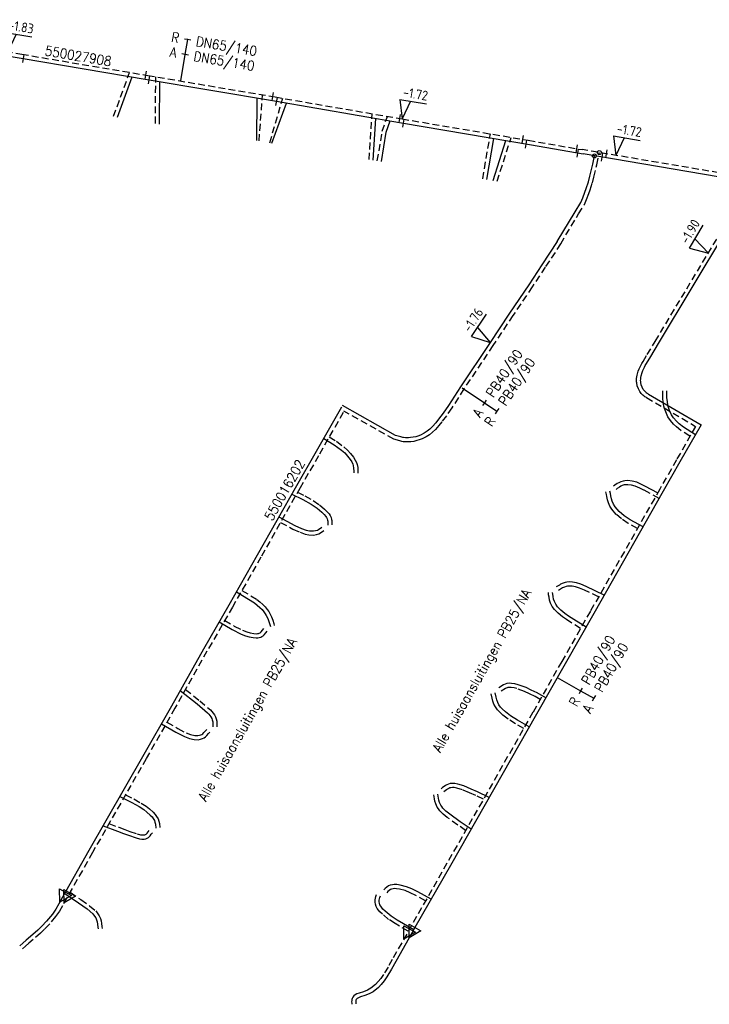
# Model space of a CAD drawing. Header units: millimetres. Extents: x 0 to 118212815, y 0 to 488348790.
# Tile 33 of 143: x 114874195 to 114938402, y 487583744 to 487675337. Entities that reach past the tile are written whole.
import ezdxf
from ezdxf.enums import TextEntityAlignment as Align

# ---------------------------------------------------------------- set-up
doc = ezdxf.new("R2010")
doc.units = ezdxf.units.MM
doc.header["$LTSCALE"] = 200
doc.linetypes.add('HIDDEN2', pattern=[4.7625, 3.175, -1.5875])
for name, color, linetype in [('WW-C-mof', 7, 'Continuous'), ('WW-C-tstuk', 7, 'Continuous'), ('WW-C-VERLOOP', 7, 'Continuous'), ('WW-I-diam', 7, 'Continuous'), ('WW-I-info', 7, 'Continuous'), ('WW-I-NAP', 7, 'Continuous'), ('WW-L-aanvoer', 3, 'Continuous'), ('WW-L-retour', 3, 'HIDDEN2')]:
    doc.layers.add(name, color=color, linetype=linetype)
doc.styles.add('DIN17', font='ROMANS.SHX', dxfattribs={"width": 0.9})
doc.styles.add('ISOCP', font='ISOCP.SHX')

# ---------------------------------------------------------------- blocks, each defined once
blk = doc.blocks.new('LR-mof')
at = {"color": 0, "linetype": 'ByBlock', "lineweight": -2}
blk.add_line((0, -0.75), (0, 0.75), dxfattribs=at)
blk = doc.blocks.new('LR-tsb')
blk.add_circle((0, 0), 0.375)
blk = doc.blocks.new('LR-VERL')
at = {"color": 0, "linetype": 'ByBlock', "lineweight": -2}
blk.add_lwpolyline([(1.08, 0), (-1.08, -1.25), (-1.08, 1.25)], close=True, dxfattribs=at)
blk = doc.blocks.new('LR-DIAO2')
at = {"color": 0, "lineweight": -3}
blk.add_line((0, 0), (0, -5), dxfattribs=at)
at = {"color": 0, "linetype": 'Continuous', "lineweight": -3}
blk.add_line((0, -5), (0, -7.8), dxfattribs=at)
at = {"color": 0, "lineweight": -3}
for points in [[(0.61, -5), (0, -5), (-0.61, -5)], [(0.61, -7.8), (0, -7.8), (-0.61, -7.8)]]:
    blk.add_lwpolyline(points, dxfattribs=at)
at = {"color": 1, "lineweight": -3, "style": 'DIN17', "width": 0.9}
for tag, p in [('*1', (-1.61, -5)), ('*2', (-1.61, -7.78))]:
    blk.add_attdef(tag, text='', height=1.8, dxfattribs=at).set_placement(p, align=Align.MIDDLE_RIGHT)
for tag, p in [('*11', (1.61, -5)), ('*12', (1.61, -7.8))]:
    blk.add_attdef(tag, text='', height=1.8, dxfattribs=at).set_placement(p, align=Align.MIDDLE_LEFT)
blk = doc.blocks.new('nap1')
at = {"color": 0, "linetype": 'Continuous', "lineweight": -3}
for p, q in [((-1, 3.5), (0, 0)), ((-1, 3.5), (4, 3.5)), ((1, 3.5), (0, 0))]:
    blk.add_line(p, q, dxfattribs=at)
at = {"color": 0, "linetype": 'Continuous', "lineweight": -3, "style": 'ISOCP'}
for tag, p in [('*1', (1.7, 5)), ('*2', (4, 1.5))]:
    blk.add_attdef(tag, text='', height=1.8, dxfattribs=at).set_placement(p, align=Align.MIDDLE)
blk = doc.blocks.new('LR-hyp')
at = {"color": 7, "linetype": 'ByBlock', "lineweight": -3, "style": 'DIN17', "width": 0.9}
blk.add_attdef('*1', text='', height=1.8, dxfattribs=at).set_placement((0, 0), align=Align.MIDDLE)
at = {"color": 7, "linetype": 'ByBlock', "lineweight": -2, "style": 'DIN17', "width": 0.9, "flags": 1}
blk.add_attdef('*2', text='', height=1.8, dxfattribs=at).set_placement((0, -5), align=Align.MIDDLE)
blk = doc.blocks.new('LR-DIAB2')
at = {"color": 0, "linetype": 'Continuous', "lineweight": -3}
blk.add_line((0, 5), (0, 7.8), dxfattribs=at)
at = {"color": 0, "lineweight": -3}
blk.add_line((0, 0), (0, 5), dxfattribs=at)
for points in [[(0.61, 7.8), (0, 7.8), (-0.61, 7.8)], [(0.61, 5), (0, 5), (-0.61, 5)]]:
    blk.add_lwpolyline(points, dxfattribs=at)
at = {"color": 1, "lineweight": -3, "style": 'DIN17', "width": 0.9}
for tag, p in [('*1', (-1.61, 7.8)), ('*2', (-1.61, 5.02))]:
    blk.add_attdef(tag, text='', height=1.8, dxfattribs=at).set_placement(p, align=Align.MIDDLE_RIGHT)
for tag, p in [('*11', (1.61, 7.8)), ('*12', (1.61, 5))]:
    blk.add_attdef(tag, text='', height=1.8, dxfattribs=at).set_placement(p, align=Align.MIDDLE_LEFT)

msp = doc.modelspace()

# ---------------------------------------------------------------- linework, layer by layer
at = {"layer": 'WW-L-aanvoer'}
for p, q in [((114873225, 487671940), (114874323, 487671752)), ((114874323, 487671752), (114886058, 487669778)), ((114883310, 487666283), (114884675, 487670011)), ((114886058, 487669778), (114897918, 487667774)), ((114887208, 487665624), (114887239, 487669578)), ((114896282, 487664091), (114896313, 487668045)), ((114897667, 487663857), (114899051, 487667578)), ((114897918, 487667774), (114909741, 487665734)), ((114907101, 487662263), (114907352, 487666146)), ((114908328, 487664863), (114908685, 487665916)), ((114909741, 487665734), (114921847, 487663684)), ((114907867, 487662133), (114908328, 487664863)), ((114917675, 487660476), (114918326, 487664280)), ((114918268, 487660375), (114919463, 487664088)), ((114921847, 487663684), (114926661, 487662844)), ((114939228, 487660722), (114926661, 487662844)), ((114927266, 487660782), (114927565, 487661904)), ((114927565, 487661904), (114927708, 487662667)), ((114926947, 487659640), (114927149, 487660269)), ((114927149, 487660269), (114927266, 487660782)), ((114926622, 487658768), (114926825, 487659292)), ((114926825, 487659292), (114926947, 487659640)), ((114925905, 487657468), (114926428, 487658333)), ((114926428, 487658333), (114926622, 487658768)), ((114924238, 487654689), (114925905, 487657468)), ((114933685, 487645214), (114939949, 487655621)), ((114924242, 487654696), (114922811, 487652527)), ((114922811, 487652527), (114921594, 487650683)), ((114921594, 487650683), (114919808, 487648033)), ((114919808, 487648033), (114917940, 487645225)), ((114917940, 487645225), (114915234, 487641195)), ((114932945, 487643990), (114933685, 487645214)), ((114932564, 487643358), (114932945, 487643990)), ((114932143, 487642516), (114932214, 487642711)), ((114932214, 487642711), (114932353, 487643004)), ((114932353, 487643004), (114932443, 487643157)), ((114932443, 487643157), (114932564, 487643358)), ((114932008, 487641748), (114932014, 487641913)), ((114932011, 487641679), (114932008, 487641748)), ((114932014, 487641913), (114932032, 487642043)), ((114932032, 487642043), (114932060, 487642201)), ((114932060, 487642201), (114932143, 487642516)), ((114915234, 487641195), (114914119, 487639446)), ((114932019, 487641599), (114932011, 487641679)), ((114932062, 487641379), (114932019, 487641599)), ((114932149, 487641144), (114932062, 487641379)), ((114932257, 487640950), (114932149, 487641144)), ((114932353, 487640820), (114932257, 487640950)), ((114932487, 487640678), (114932353, 487640820)), ((114934446, 487640599), (114934449, 487640800)), ((114932536, 487640634), (114932487, 487640678)), ((114932610, 487640576), (114932536, 487640634)), ((114932662, 487640548), (114932610, 487640576)), ((114932731, 487640514), (114932662, 487640548)), ((114932731, 487640514), (114937637, 487637647)), ((114934461, 487640156), (114934446, 487640599)), ((114934493, 487639815), (114934461, 487640156)), ((114904166, 487639303), (114901682, 487634950)), ((114909176, 487636668), (114904246, 487639441)), ((114914119, 487639446), (114913617, 487638724)), ((114934548, 487639479), (114934493, 487639815)), ((114934607, 487639272), (114934548, 487639479)), ((114934705, 487638987), (114934607, 487639272)), ((114934880, 487638573), (114934705, 487638987)), ((114913199, 487638173), (114912933, 487637842)), ((114913617, 487638724), (114913199, 487638173)), ((114935080, 487638302), (114934880, 487638573)), ((114935349, 487637988), (114935080, 487638302)), ((114912391, 487637243), (114912136, 487637045)), ((114912628, 487637480), (114912391, 487637243)), ((114912933, 487637842), (114912628, 487637480)), ((114935596, 487637755), (114935349, 487637988)), ((114935984, 487637437), (114935596, 487637755)), ((114937637, 487637647), (114935670, 487634200)), ((114937103, 487636711), (114935984, 487637437)), ((114902502, 487636385), (114903472, 487635798)), ((114909686, 487636528), (114909176, 487636668)), ((114909865, 487636466), (114909686, 487636528)), ((114909933, 487636460), (114909865, 487636466)), ((114910131, 487636444), (114909933, 487636460)), ((114910383, 487636442), (114910131, 487636444)), ((114910583, 487636458), (114910383, 487636442)), ((114910824, 487636488), (114910583, 487636458)), ((114911084, 487636545), (114910824, 487636488)), ((114911263, 487636600), (114911084, 487636545)), ((114911511, 487636696), (114911263, 487636600)), ((114911859, 487636866), (114911511, 487636696)), ((114912136, 487637045), (114911859, 487636866)), ((114903472, 487635798), (114904144, 487635305)), ((114904144, 487635305), (114904453, 487635029)), ((114901682, 487634950), (114899967, 487631967)), ((114904453, 487635029), (114904722, 487634745)), ((114904722, 487634745), (114904974, 487634422)), ((114904974, 487634422), (114905105, 487634200)), ((114905105, 487634200), (114905197, 487634002)), ((114905197, 487634002), (114905243, 487633863)), ((114905243, 487633863), (114905289, 487633624)), ((114905289, 487633624), (114905304, 487633349)), ((114935670, 487634200), (114934116, 487631469)), ((114905304, 487633349), (114905293, 487633190)), ((114899967, 487631967), (114896319, 487625530)), ((114929614, 487632043), (114929487, 487631949)), ((114929831, 487632180), (114929614, 487632043)), ((114929982, 487632267), (114929831, 487632180)), ((114930151, 487632346), (114929982, 487632267)), ((114930366, 487632422), (114930151, 487632346)), ((114930547, 487632453), (114930366, 487632422)), ((114930829, 487632460), (114930547, 487632453)), ((114931215, 487632421), (114930829, 487632460)), ((114931642, 487632300), (114931215, 487632421)), ((114932088, 487632095), (114931642, 487632300)), ((114932472, 487631916), (114932088, 487632095)), ((114933591, 487631315), (114932472, 487631916)), ((114899531, 487631210), (114900561, 487630703)), ((114900561, 487630703), (114901328, 487630278)), ((114934116, 487631469), (114927658, 487620113)), ((114929189, 487631249), (114929150, 487631470)), ((114929227, 487631048), (114929189, 487631249)), ((114929286, 487630776), (114929227, 487631048)), ((114929362, 487630533), (114929286, 487630776)), ((114901328, 487630278), (114901885, 487629903)), ((114901885, 487629903), (114902316, 487629540)), ((114929484, 487630267), (114929362, 487630533)), ((114929636, 487630020), (114929484, 487630267)), ((114930003, 487629583), (114929636, 487630020)), ((114898337, 487629092), (114899801, 487628286)), ((114902316, 487629540), (114902549, 487629300)), ((114902549, 487629300), (114902692, 487629132)), ((114902692, 487629132), (114902768, 487629015)), ((114902768, 487629015), (114902827, 487628904)), ((114902827, 487628904), (114902861, 487628774)), ((114930470, 487629192), (114930003, 487629583)), ((114931035, 487628802), (114930470, 487629192)), ((114899801, 487628286), (114900439, 487628005)), ((114900439, 487628005), (114900863, 487627859)), ((114902009, 487627914), (114902314, 487628120)), ((114902861, 487628774), (114902874, 487628703)), ((114902874, 487628703), (114902880, 487628540)), ((114902880, 487628540), (114902892, 487628315)), ((114932229, 487628152), (114931035, 487628802)), ((114900863, 487627859), (114901166, 487627798)), ((114901166, 487627798), (114901536, 487627773)), ((114901536, 487627773), (114901730, 487627805)), ((114901730, 487627805), (114901909, 487627859)), ((114901909, 487627859), (114902009, 487627914)), ((114896319, 487625530), (114893675, 487620888)), ((114924444, 487622749), (114924157, 487622567)), ((114924560, 487622816), (114924444, 487622749)), ((114924782, 487622916), (114924560, 487622816)), ((114924982, 487622986), (114924782, 487622916)), ((114925139, 487623019), (114924982, 487622986)), ((114925387, 487623037), (114925139, 487623019)), ((114925676, 487623020), (114925387, 487623037)), ((114926030, 487622959), (114925676, 487623020)), ((114926450, 487622827), (114926030, 487622959)), ((114926939, 487622619), (114926450, 487622827)), ((114928623, 487621807), (114926939, 487622619)), ((114894376, 487622118), (114896068, 487621089)), ((114923818, 487621884), (114923810, 487622059)), ((114923853, 487621669), (114923818, 487621884)), ((114923899, 487621426), (114923853, 487621669)), ((114893675, 487620888), (114891305, 487616767)), ((114896068, 487621089), (114896314, 487620884)), ((114896314, 487620884), (114896563, 487620658)), ((114896563, 487620658), (114896761, 487620468)), ((114923975, 487621202), (114923899, 487621426)), ((114924107, 487620955), (114923975, 487621202)), ((114924278, 487620728), (114924107, 487620955)), ((114924574, 487620422), (114924278, 487620728)), ((114896761, 487620468), (114896940, 487620249)), ((114896940, 487620249), (114897058, 487620073)), ((114897058, 487620073), (114897159, 487619911)), ((114897159, 487619911), (114897300, 487619626)), ((114924957, 487620099), (114924574, 487620422)), ((114925306, 487619851), (114924957, 487620099)), ((114927658, 487620113), (114924987, 487615430)), ((114926927, 487618832), (114925306, 487619851)), ((114892771, 487619316), (114893989, 487618597)), ((114897300, 487619626), (114897406, 487619347)), ((114897406, 487619347), (114897487, 487619069)), ((114897487, 487619069), (114897533, 487618894)), ((114893989, 487618597), (114894802, 487618188)), ((114894802, 487618188), (114895215, 487618031)), ((114895215, 487618031), (114895557, 487617936)), ((114895557, 487617936), (114895937, 487617868)), ((114896497, 487617860), (114896634, 487617903)), ((114896634, 487617903), (114896755, 487617958)), ((114896755, 487617958), (114896854, 487618021)), ((114896854, 487618021), (114896968, 487618125)), ((114896968, 487618125), (114897106, 487618295)), ((114897106, 487618295), (114897234, 487618453)), ((114895937, 487617868), (114896205, 487617838)), ((114896205, 487617838), (114896368, 487617844)), ((114896368, 487617844), (114896497, 487617860)), ((114891305, 487616767), (114888317, 487611474)), ((114924987, 487615430), (114922312, 487610732)), ((114919238, 487613475), (114918815, 487613187)), ((114919556, 487613591), (114919238, 487613475)), ((114919753, 487613607), (114919556, 487613591)), ((114919991, 487613600), (114919753, 487613607)), ((114920300, 487613548), (114919991, 487613600)), ((114920603, 487613472), (114920300, 487613548)), ((114921336, 487613201), (114920603, 487613472)), ((114889149, 487612949), (114890723, 487611683)), ((114918548, 487612302), (114918463, 487612705)), ((114921829, 487612979), (114921336, 487613201)), ((114922359, 487612707), (114921829, 487612979)), ((114923169, 487612238), (114922359, 487612707)), ((114888317, 487611474), (114885640, 487606775)), ((114890723, 487611683), (114891685, 487610863)), ((114918613, 487612054), (114918548, 487612302)), ((114918702, 487611810), (114918613, 487612054)), ((114918805, 487611606), (114918702, 487611810)), ((114918974, 487611377), (114918805, 487611606)), ((114891685, 487610863), (114891806, 487610733)), ((114891806, 487610733), (114891909, 487610609)), ((114891909, 487610609), (114892001, 487610478)), ((114922312, 487610732), (114914307, 487596671)), ((114919124, 487611222), (114918974, 487611377)), ((114919421, 487610944), (114919124, 487611222)), ((114919902, 487610589), (114919421, 487610944)), ((114920542, 487610161), (114919902, 487610589)), ((114887385, 487609839), (114888745, 487609065)), ((114892001, 487610478), (114892080, 487610330)), ((114892080, 487610330), (114892128, 487610198)), ((114892128, 487610198), (114892164, 487610021)), ((114892164, 487610021), (114892176, 487609901)), ((114892176, 487609901), (114892183, 487609696)), ((114892183, 487609696), (114892182, 487609550)), ((114921644, 487609558), (114920542, 487610161)), ((114888745, 487609065), (114889525, 487608647)), ((114891484, 487608624), (114891615, 487608754)), ((114891615, 487608754), (114891770, 487608934)), ((114891770, 487608934), (114891889, 487609068)), ((114889525, 487608647), (114890002, 487608467)), ((114890002, 487608467), (114890450, 487608384)), ((114890450, 487608384), (114890816, 487608356)), ((114890816, 487608356), (114891043, 487608401)), ((114891043, 487608401), (114891227, 487608457)), ((114891227, 487608457), (114891360, 487608535)), ((114891360, 487608535), (114891484, 487608624)), ((114885640, 487606775), (114880633, 487598039)), ((114913970, 487604168), (114913836, 487604095)), ((114914109, 487604231), (114913970, 487604168)), ((114914286, 487604272), (114914109, 487604231)), ((114914482, 487604291), (114914286, 487604272)), ((114914694, 487604276), (114914482, 487604291)), ((114914994, 487604223), (114914694, 487604276)), ((114915558, 487604052), (114914994, 487604223)), ((114913146, 487603120), (114913115, 487603301)), ((114913566, 487603902), (114913443, 487603796)), ((114913710, 487604012), (114913566, 487603902)), ((114913836, 487604095), (114913710, 487604012)), ((114916233, 487603767), (114915558, 487604052)), ((114916814, 487603504), (114916233, 487603767)), ((114917901, 487602983), (114916814, 487603504)), ((114883516, 487603070), (114884646, 487602507)), ((114884646, 487602507), (114885305, 487602137)), ((114913176, 487602929), (114913146, 487603120)), ((114913223, 487602730), (114913176, 487602929)), ((114913285, 487602517), (114913223, 487602730)), ((114913397, 487602283), (114913285, 487602517)), ((114885305, 487602137), (114885740, 487601858)), ((114885740, 487601858), (114886047, 487601629)), ((114886047, 487601629), (114886353, 487601354)), ((114913489, 487602140), (114913397, 487602283)), ((114913596, 487602002), (114913489, 487602140)), ((114913886, 487601713), (114913596, 487602002)), ((114914238, 487601438), (114913886, 487601713)), ((114915195, 487600726), (114914238, 487601438)), ((114886353, 487601354), (114886517, 487601169)), ((114886517, 487601169), (114886628, 487601018)), ((114886628, 487601018), (114886737, 487600831)), ((114886737, 487600831), (114886789, 487600684)), ((114886789, 487600684), (114886828, 487600501)), ((114886828, 487600501), (114886863, 487600143)), ((114916221, 487600033), (114915195, 487600726)), ((114881957, 487600349), (114883301, 487599852)), ((114883301, 487599852), (114883846, 487599635)), ((114883846, 487599635), (114884315, 487599469)), ((114886334, 487599402), (114886452, 487599564)), ((114886452, 487599564), (114886546, 487599695)), ((114884315, 487599469), (114885029, 487599229)), ((114885029, 487599229), (114885363, 487599143)), ((114885363, 487599143), (114885575, 487599118)), ((114885575, 487599118), (114885781, 487599121)), ((114885781, 487599121), (114885941, 487599152)), ((114885941, 487599152), (114886079, 487599204)), ((114886079, 487599204), (114886190, 487599274)), ((114886190, 487599274), (114886334, 487599402)), ((114880633, 487598039), (114878196, 487593711)), ((114914307, 487596671), (114910998, 487590879)), ((114878394, 487594063), (114879677, 487593169)), ((114908218, 487594515), (114908099, 487594389)), ((114908382, 487594649), (114908218, 487594515)), ((114908541, 487594752), (114908382, 487594649)), ((114908695, 487594819), (114908541, 487594752)), ((114908896, 487594872), (114908695, 487594819)), ((114909071, 487594888), (114908896, 487594872)), ((114909311, 487594875), (114909071, 487594888)), ((114909621, 487594823), (114909311, 487594875)), ((114910216, 487594679), (114909621, 487594823)), ((114910710, 487594471), (114910216, 487594679)), ((114911258, 487594210), (114910710, 487594471)), ((114912514, 487593533), (114911258, 487594210)), ((114878196, 487593711), (114877851, 487593098)), ((114879677, 487593169), (114880467, 487592617)), ((114907670, 487593431), (114907687, 487593543)), ((114907670, 487593271), (114907670, 487593431)), ((114907690, 487593152), (114907670, 487593271)), ((114907687, 487593543), (114907721, 487593670)), ((114907739, 487592997), (114907690, 487593152)), ((114907721, 487593670), (114907773, 487593837)), ((114877574, 487592606), (114877240, 487592142)), ((114877851, 487593098), (114877574, 487592606)), ((114880467, 487592617), (114880996, 487592172)), ((114907812, 487592872), (114907739, 487592997)), ((114908018, 487592590), (114907812, 487592872)), ((114908214, 487592412), (114908018, 487592590)), ((114908768, 487591951), (114908214, 487592412)), ((114876704, 487591482), (114876248, 487591005)), ((114877240, 487592142), (114876704, 487591482)), ((114880996, 487592172), (114881161, 487591949)), ((114881161, 487591949), (114881271, 487591780)), ((114881271, 487591780), (114881355, 487591598)), ((114881355, 487591598), (114881404, 487591408)), ((114881404, 487591408), (114881452, 487591190)), ((114909344, 487591569), (114908768, 487591951)), ((114910886, 487590679), (114909344, 487591569)), ((114875883, 487590649), (114875216, 487590056)), ((114876248, 487591005), (114875883, 487590649)), ((114881452, 487591190), (114881479, 487590935)), ((114881479, 487590935), (114881496, 487590767)), ((114910735, 487590410), (114909218, 487587711)), ((114910998, 487590879), (114910735, 487590410)), ((114874807, 487589706), (114874480, 487589431)), ((114875216, 487590056), (114874807, 487589706)), ((114874480, 487589431), (114874199, 487589193)), ((114909218, 487587711), (114908827, 487587014)), ((114908827, 487587014), (114908390, 487586297)), ((114908130, 487585919), (114907864, 487585601)), ((114908390, 487586297), (114908130, 487585919)), ((114907112, 487584916), (114906735, 487584703)), ((114907587, 487585309), (114907112, 487584916)), ((114907864, 487585601), (114907587, 487585309)), ((114905484, 487584062), (114905482, 487583982)), ((114905482, 487583982), (114905486, 487583899)), ((114905490, 487584097), (114905484, 487584062)), ((114905505, 487584143), (114905490, 487584097)), ((114905538, 487584206), (114905505, 487584143)), ((114905582, 487584261), (114905538, 487584206)), ((114905629, 487584299), (114905582, 487584261)), ((114905742, 487584360), (114905629, 487584299)), ((114905925, 487584424), (114905742, 487584360)), ((114906342, 487584556), (114905925, 487584424)), ((114906735, 487584703), (114906342, 487584556)), ((114905486, 487583899), (114905500, 487583794))]:
    msp.add_line(p, q, dxfattribs=at)
at = {"layer": 'WW-L-retour'}
for p, q in [((114872906, 487672375), (114874387, 487672127)), ((114874387, 487672127), (114886121, 487670153)), ((114882929, 487666348), (114884427, 487670438)), ((114886121, 487670153), (114897982, 487668148)), ((114886829, 487665689), (114886863, 487670027)), ((114896481, 487664057), (114896809, 487668347)), ((114897482, 487663888), (114898684, 487668027)), ((114897982, 487668148), (114909805, 487666109)), ((114906725, 487662326), (114907000, 487666593)), ((114907958, 487664956), (114908429, 487666346)), ((114909805, 487666109), (114921548, 487664121)), ((114907492, 487662197), (114907958, 487664956)), ((114917300, 487660539), (114918016, 487664719)), ((114918646, 487660311), (114919960, 487664390)), ((114921548, 487664121), (114926565, 487663246)), ((114939291, 487661097), (114926565, 487663246)), ((114927936, 487661820), (114928154, 487662978)), ((114927635, 487660690), (114927936, 487661820)), ((114927307, 487659519), (114927516, 487660168)), ((114927516, 487660168), (114927635, 487660690)), ((114926973, 487658622), (114927181, 487659161)), ((114927181, 487659161), (114927307, 487659519)), ((114926766, 487658157), (114926973, 487658622)), ((114924564, 487654494), (114926230, 487657272)), ((114926230, 487657272), (114926766, 487658157)), ((114933359, 487645410), (114939617, 487655806)), ((114924559, 487654487), (114923128, 487652318)), ((114923128, 487652318), (114921910, 487650472)), ((114921910, 487650472), (114920124, 487647822)), ((114920124, 487647822), (114918256, 487645014)), ((114932620, 487644187), (114933359, 487645410)), ((114918256, 487645014), (114915552, 487640987)), ((114932117, 487643352), (114932239, 487643554)), ((114932239, 487643554), (114932620, 487644187)), ((114931688, 487642283), (114931780, 487642631)), ((114931780, 487642631), (114931864, 487642859)), ((114931864, 487642859), (114932017, 487643182)), ((114932017, 487643182), (114932117, 487643352)), ((114931628, 487641747), (114931635, 487641945)), ((114931632, 487641653), (114931628, 487641747)), ((114931635, 487641945), (114931656, 487642101)), ((114931656, 487642101), (114931688, 487642283)), ((114915552, 487640987), (114914435, 487639235)), ((114931642, 487641544), (114931632, 487641653)), ((114931696, 487641275), (114931642, 487641544)), ((114931802, 487640985), (114931696, 487641275)), ((114931937, 487640744), (114931802, 487640985)), ((114934066, 487640596), (114934069, 487640806)), ((114932061, 487640575), (114931937, 487640744)), ((114932222, 487640405), (114932061, 487640575)), ((114932291, 487640343), (114932222, 487640405)), ((114932401, 487640256), (114932291, 487640343)), ((114932488, 487640210), (114932401, 487640256)), ((114932557, 487640176), (114932488, 487640210)), ((114932557, 487640176), (114937121, 487637509)), ((114934082, 487640132), (114934066, 487640596)), ((114934115, 487639767), (114934082, 487640132)), ((114914435, 487639235), (114913924, 487638501)), ((114934177, 487639396), (114934115, 487639767)), ((114934244, 487639158), (114934177, 487639396)), ((114934349, 487638851), (114934244, 487639158)), ((114904309, 487638786), (114902012, 487634761)), ((114909030, 487636314), (114904389, 487638925)), ((114913924, 487638501), (114913499, 487637939)), ((114934548, 487638383), (114934349, 487638851)), ((114934783, 487638065), (114934548, 487638383)), ((114935074, 487637726), (114934783, 487638065)), ((114912908, 487637223), (114912643, 487636957)), ((114913227, 487637600), (114912908, 487637223)), ((114913499, 487637939), (114913227, 487637600)), ((114935344, 487637469), (114935074, 487637726)), ((114937121, 487637509), (114935340, 487634388)), ((114935760, 487637129), (114935344, 487637469)), ((114936595, 487636588), (114935760, 487637129)), ((114903015, 487636519), (114903683, 487636114)), ((114909573, 487636165), (114909030, 487636314)), ((114911388, 487636241), (114911181, 487636177)), ((114911663, 487636347), (114911388, 487636241)), ((114912046, 487636535), (114911663, 487636347)), ((114912356, 487636734), (114912046, 487636535)), ((114912643, 487636957), (114912356, 487636734)), ((114903683, 487636114), (114904383, 487635601)), ((114904383, 487635601), (114904717, 487635302)), ((114904717, 487635302), (114905010, 487634993)), ((114909785, 487636091), (114909573, 487636165)), ((114909901, 487636081), (114909785, 487636091)), ((114910114, 487636064), (114909901, 487636081)), ((114910396, 487636062), (114910114, 487636064)), ((114910622, 487636080), (114910396, 487636062)), ((114910888, 487636113), (114910622, 487636080)), ((114911181, 487636177), (114910888, 487636113)), ((114902012, 487634761), (114900297, 487631779)), ((114905010, 487634993), (114905289, 487634636)), ((114905289, 487634636), (114905442, 487634377)), ((114905442, 487634377), (114905551, 487634143)), ((114935340, 487634388), (114933786, 487631657)), ((114905551, 487634143), (114905611, 487633959)), ((114905611, 487633959), (114905667, 487633670)), ((114905667, 487633670), (114905685, 487633346)), ((114905685, 487633346), (114905673, 487633164)), ((114900297, 487631779), (114896649, 487625342)), ((114933786, 487631657), (114927327, 487620301)), ((114929829, 487631729), (114929714, 487631644)), ((114930027, 487631855), (114929829, 487631729)), ((114930157, 487631929), (114930027, 487631855)), ((114930296, 487631994), (114930157, 487631929)), ((114930462, 487632053), (114930296, 487631994)), ((114930584, 487632074), (114930462, 487632053)), ((114930814, 487632079), (114930584, 487632074)), ((114931143, 487632046), (114930814, 487632079)), ((114931510, 487631942), (114931143, 487632046)), ((114931929, 487631750), (114931510, 487631942)), ((114932302, 487631576), (114931929, 487631750)), ((114900063, 487631372), (114900737, 487631040)), ((114900737, 487631040), (114901526, 487630603)), ((114928815, 487631181), (114928776, 487631404)), ((114928854, 487630972), (114928815, 487631181)), ((114928919, 487630678), (114928854, 487630972)), ((114933738, 487630805), (114932302, 487631576)), ((114901526, 487630603), (114902114, 487630207)), ((114902114, 487630207), (114902575, 487629818)), ((114902575, 487629818), (114902830, 487629557)), ((114929006, 487630397), (114928919, 487630678)), ((114929149, 487630087), (114929006, 487630397)), ((114929327, 487629798), (114929149, 487630087)), ((114929733, 487629313), (114929327, 487629798)), ((114902830, 487629557), (114902998, 487629359)), ((114902998, 487629359), (114903096, 487629207)), ((114903096, 487629207), (114903183, 487629044)), ((114903183, 487629044), (114903232, 487628856)), ((114930240, 487628890), (114929733, 487629313)), ((114930835, 487628478), (114930240, 487628890)), ((114898483, 487628578), (114899632, 487627945)), ((114899632, 487627945), (114900301, 487627651)), ((114903232, 487628856), (114903253, 487628744)), ((114903253, 487628744), (114903260, 487628558)), ((114903260, 487628558), (114903272, 487628336)), ((114931708, 487628003), (114930835, 487628478)), ((114900301, 487627651), (114900764, 487627491)), ((114900764, 487627491), (114901116, 487627421)), ((114901116, 487627421), (114901554, 487627391)), ((114901554, 487627391), (114901816, 487627434)), ((114901816, 487627434), (114902058, 487627507)), ((114902058, 487627507), (114902207, 487627590)), ((114902207, 487627590), (114902527, 487627805)), ((114896649, 487625342), (114894005, 487620699)), ((114924734, 487622477), (114924640, 487622423)), ((114924923, 487622563), (114924734, 487622477)), ((114925084, 487622619), (114924923, 487622563)), ((114925192, 487622642), (114925084, 487622619)), ((114925389, 487622656), (114925192, 487622642)), ((114925633, 487622642), (114925389, 487622656)), ((114925940, 487622589), (114925633, 487622642)), ((114926318, 487622470), (114925940, 487622589)), ((114926782, 487622273), (114926318, 487622470)), ((114894889, 487622251), (114896290, 487621399)), ((114923439, 487621845), (114923430, 487622043)), ((114923479, 487621603), (114923439, 487621845)), ((114923531, 487621330), (114923479, 487621603)), ((114924640, 487622423), (114924360, 487622246)), ((114928092, 487621642), (114926782, 487622273)), ((114894005, 487620699), (114891635, 487616579)), ((114896290, 487621399), (114896563, 487621170)), ((114896563, 487621170), (114896822, 487620936)), ((114896822, 487620936), (114897041, 487620726)), ((114897041, 487620726), (114897246, 487620475)), ((114923625, 487621051), (114923531, 487621330)), ((114923786, 487620750), (114923625, 487621051)), ((114923989, 487620480), (114923786, 487620750)), ((114897246, 487620475), (114897377, 487620280)), ((114897377, 487620280), (114897491, 487620097)), ((114897491, 487620097), (114897649, 487619778)), ((114897649, 487619778), (114897766, 487619468)), ((114924314, 487620144), (114923989, 487620480)), ((114924724, 487619799), (114924314, 487620144)), ((114927327, 487620301), (114924657, 487615618)), ((114925095, 487619535), (114924724, 487619799)), ((114893288, 487619452), (114894172, 487618931)), ((114894172, 487618931), (114894955, 487618536)), ((114897766, 487619468), (114897854, 487619171)), ((114897854, 487619171), (114897901, 487618990)), ((114926416, 487618704), (114925095, 487619535)), ((114894955, 487618536), (114895333, 487618392)), ((114895333, 487618392), (114895642, 487618307)), ((114895642, 487618307), (114895992, 487618244)), ((114895992, 487618244), (114896219, 487618218)), ((114896219, 487618218), (114896337, 487618223)), ((114896337, 487618223), (114896416, 487618233)), ((114896416, 487618233), (114896498, 487618258)), ((114896498, 487618258), (114896574, 487618293)), ((114896574, 487618293), (114896623, 487618324)), ((114896623, 487618324), (114896691, 487618387)), ((114896691, 487618387), (114896811, 487618534)), ((114896811, 487618534), (114896938, 487618691)), ((114891635, 487616579), (114888647, 487611287)), ((114924657, 487615618), (114921982, 487610920)), ((114889639, 487613043), (114890965, 487611975)), ((114918179, 487612215), (114918091, 487612626)), ((114919413, 487613134), (114919029, 487612873)), ((114919638, 487613217), (114919413, 487613134)), ((114919762, 487613227), (114919638, 487613217)), ((114919953, 487613221), (114919762, 487613227)), ((114920223, 487613176), (114919953, 487613221)), ((114920491, 487613109), (114920223, 487613176)), ((114921192, 487612850), (114920491, 487613109)), ((114921664, 487612636), (114921192, 487612850)), ((114922177, 487612373), (114921664, 487612636)), ((114890965, 487611975), (114891948, 487611137)), ((114918250, 487611941), (114918179, 487612215)), ((114918352, 487611659), (114918250, 487611941)), ((114918481, 487611406), (114918352, 487611659)), ((114922653, 487612098), (114922177, 487612373)), ((114888647, 487611287), (114885970, 487606586)), ((114891948, 487611137), (114892091, 487610984)), ((114892091, 487610984), (114892210, 487610840)), ((114892210, 487610840), (114892325, 487610678)), ((114892325, 487610678), (114892428, 487610485)), ((114921982, 487610920), (114913977, 487596860)), ((114918683, 487611131), (114918481, 487611406)), ((114918858, 487610951), (114918683, 487611131)), ((114919177, 487610652), (114918858, 487610951)), ((114919683, 487610278), (114919177, 487610652)), ((114887904, 487609981), (114888929, 487609398)), ((114892428, 487610485), (114892495, 487610301)), ((114892495, 487610301), (114892540, 487610078)), ((114892540, 487610078), (114892555, 487609927)), ((114892555, 487609927), (114892563, 487609702)), ((114892563, 487609702), (114892562, 487609549)), ((114920345, 487609836), (114919683, 487610278)), ((114921123, 487609410), (114920345, 487609836)), ((114888929, 487609398), (114889683, 487608994)), ((114889683, 487608994), (114890105, 487608834)), ((114890105, 487608834), (114890499, 487608761)), ((114890499, 487608761), (114890793, 487608739)), ((114890793, 487608739), (114890952, 487608771)), ((114890952, 487608771), (114891074, 487608807)), ((114891074, 487608807), (114891152, 487608854)), ((114891152, 487608854), (114891238, 487608915)), ((114891238, 487608915), (114891337, 487609013)), ((114891337, 487609013), (114891484, 487609184)), ((114891484, 487609184), (114891605, 487609320)), ((114885970, 487606586), (114880963, 487597852)), ((114884046, 487603230), (114884824, 487602843)), ((114912771, 487603058), (114912741, 487603238)), ((114913805, 487603606), (114913690, 487603507)), ((114913931, 487603702), (114913805, 487603606)), ((114914032, 487603769), (114913931, 487603702)), ((114914139, 487603828), (114914032, 487603769)), ((114914231, 487603869), (114914139, 487603828)), ((114914348, 487603896), (114914231, 487603869)), ((114914487, 487603910), (114914348, 487603896)), ((114914647, 487603898), (114914487, 487603910)), ((114914906, 487603852), (114914647, 487603898)), ((114915429, 487603694), (114914906, 487603852)), ((114916081, 487603419), (114915429, 487603694)), ((114916654, 487603159), (114916081, 487603419)), ((114884824, 487602843), (114885501, 487602463)), ((114885501, 487602463), (114885957, 487602171)), ((114912803, 487602855), (114912771, 487603058)), ((114912856, 487602633), (114912803, 487602855)), ((114912929, 487602381), (114912856, 487602633)), ((114913064, 487602098), (114912929, 487602381)), ((114917369, 487602817), (114916654, 487603159)), ((114885957, 487602171), (114886288, 487601923)), ((114886288, 487601923), (114886623, 487601622)), ((114886623, 487601622), (114886814, 487601408)), ((114886814, 487601408), (114886946, 487601226)), ((114913178, 487601921), (114913064, 487602098)), ((114913311, 487601750), (114913178, 487601921)), ((114913633, 487601428), (114913311, 487601750)), ((114914007, 487601136), (114913633, 487601428)), ((114882510, 487600550), (114883437, 487600207)), ((114886946, 487601226), (114887083, 487600992)), ((114887083, 487600992), (114887156, 487600787)), ((114887156, 487600787), (114887204, 487600558)), ((114887204, 487600558), (114887241, 487600180)), ((114914975, 487600416), (114914007, 487601136)), ((114883437, 487600207), (114883980, 487599991)), ((114883980, 487599991), (114884439, 487599828)), ((114884439, 487599828), (114885137, 487599594)), ((114885137, 487599594), (114885433, 487599518)), ((114885910, 487599546), (114885961, 487599579)), ((114885961, 487599579), (114886051, 487599659)), ((114886051, 487599659), (114886145, 487599787)), ((114886145, 487599787), (114886237, 487599916)), ((114915717, 487599915), (114914975, 487600416)), ((114885433, 487599518), (114885594, 487599499)), ((114885594, 487599499), (114885742, 487599501)), ((114885742, 487599501), (114885837, 487599519)), ((114885837, 487599519), (114885910, 487599546)), ((114880963, 487597852), (114878597, 487593647)), ((114913977, 487596860), (114910668, 487591067)), ((114878895, 487594177), (114879895, 487593480)), ((114908477, 487594236), (114908374, 487594128)), ((114908606, 487594341), (114908477, 487594236)), ((114908721, 487594416), (114908606, 487594341)), ((114908821, 487594459), (114908721, 487594416)), ((114908962, 487594497), (114908821, 487594459)), ((114909078, 487594507), (114908962, 487594497)), ((114909269, 487594496), (114909078, 487594507)), ((114909545, 487594450), (114909269, 487594496)), ((114910097, 487594317), (114909545, 487594450)), ((114910554, 487594125), (114910097, 487594317)), ((114911086, 487593871), (114910554, 487594125)), ((114878597, 487593647), (114878183, 487592912)), ((114879895, 487593480), (114880699, 487592919)), ((114907290, 487593460), (114907314, 487593621)), ((114907290, 487593238), (114907290, 487593460)), ((114907320, 487593062), (114907290, 487593238)), ((114907314, 487593621), (114907356, 487593776)), ((114907356, 487593776), (114907410, 487593950)), ((114911991, 487593383), (114911086, 487593871)), ((114877895, 487592401), (114877542, 487591911)), ((114878183, 487592912), (114877895, 487592401)), ((114880699, 487592919), (114881275, 487592434)), ((114881275, 487592434), (114881474, 487592166)), ((114907389, 487592842), (114907320, 487593062)), ((114907493, 487592664), (114907389, 487592842)), ((114907735, 487592334), (114907493, 487592664)), ((114907965, 487592126), (114907735, 487592334)), ((114877542, 487591911), (114876989, 487591230)), ((114881474, 487592166), (114881605, 487591964)), ((114881605, 487591964), (114881714, 487591727)), ((114881714, 487591727), (114881774, 487591496)), ((114881774, 487591496), (114881828, 487591250)), ((114908540, 487591646), (114907965, 487592126)), ((114909144, 487591246), (114908540, 487591646)), ((114876518, 487590738), (114876142, 487590371)), ((114876989, 487591230), (114876518, 487590738)), ((114881828, 487591250), (114881857, 487590975)), ((114881857, 487590975), (114881874, 487590806)), ((114910370, 487590538), (114909144, 487591246)), ((114910668, 487591067), (114910226, 487590280)), ((114875466, 487589769), (114875053, 487589416)), ((114876142, 487590371), (114875466, 487589769)), ((114910226, 487590280), (114908887, 487587897)), ((114874725, 487589140), (114874445, 487588903)), ((114875053, 487589416), (114874725, 487589140)), ((114908887, 487587897), (114908499, 487587206)), ((114908499, 487587206), (114908071, 487586503)), ((114907580, 487585854), (114907327, 487585587)), ((114907827, 487586149), (114907580, 487585854)), ((114908071, 487586503), (114907827, 487586149)), ((114906218, 487584916), (114905805, 487584784)), ((114906574, 487585049), (114906218, 487584916)), ((114906896, 487585231), (114906574, 487585049)), ((114907327, 487585587), (114906896, 487585231)), ((114905104, 487584101), (114905101, 487583976)), ((114905121, 487584191), (114905104, 487584101)), ((114905155, 487584294), (114905121, 487584191)), ((114905219, 487584415), (114905155, 487584294)), ((114905309, 487584528), (114905219, 487584415)), ((114905416, 487584616), (114905309, 487584528)), ((114905589, 487584709), (114905416, 487584616)), ((114905805, 487584784), (114905589, 487584709)), ((114905101, 487583976), (114905108, 487583863)), ((114905108, 487583863), (114905124, 487583744))]:
    msp.add_line(p, q, dxfattribs=at)

# ---------------------------------------------------------------- block references
at = {"layer": 'WW-C-mof', "linetype": 'Continuous', "xscale": 500, "yscale": 500, "zscale": 500}
for p, rotation in [((114874553, 487671714), 350.4493000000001), ((114885946, 487670182), 350.4493000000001), ((114886248, 487669746), 350.4079), ((114897766, 487668185), 350.4079), ((114898121, 487667739), 350.212), ((114909599, 487666144), 350.212), ((114909933, 487665701), 350.3888999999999), ((114921047, 487664206), 350.3945), ((114921351, 487663768), 350.3888999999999), ((114926076, 487663331), 350.0983), ((114926172, 487662929), 350.09), ((114928412, 487662548), 350.4353), ((114928816, 487662866), 350.4353)]:
    msp.add_blockref('LR-mof', p, dxfattribs=dict(at, rotation=rotation))
at = {"layer": 'WW-C-tstuk', "linetype": 'Continuous', "xscale": 500.0000000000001, "yscale": 500.0000000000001, "zscale": 500.0000000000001, "rotation": 259.3366}
for p in [(114927708, 487662667), (114928154, 487662978)]:
    msp.add_blockref('LR-tsb', p, dxfattribs=at)
at = {"layer": 'WW-C-VERLOOP', "linetype": 'Continuous'}
for p, xscale, yscale, zscale, rotation in [((114878196, 487593711), 499.9999999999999, 499.9999999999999, 499.9999999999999, 240.6252), ((114878597, 487593647), 499.9999999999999, 499.9999999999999, 499.9999999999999, 240.6252), ((114910226, 487590280), 500, 500, 500, 240.6729), ((114910735, 487590410), 500, 500, 500, 240.6729)]:
    msp.add_blockref('LR-VERL', p, dxfattribs=dict(at, xscale=xscale, yscale=yscale, zscale=zscale, rotation=rotation))
at = {"layer": 'WW-I-diam', "linetype": 'Continuous'}
for name, p, xscale, yscale, zscale, rotation, values in [('LR-DIAB2', (114889191, 487669634), 500, 500, 500, 350.4078834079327, {'*1': 'R', '*11': 'DN65/140', '*2': 'A', '*12': 'DN65/140'}), ('LR-DIAO2', (114915393, 487641091), 499.9999999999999, 499.9999999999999, 499.9999999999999, 56.12094406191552, {'*1': 'A', '*11': 'PB40/90', '*2': 'R', '*12': 'PB40/90'}), ('LR-DIAO2', (114924251, 487614138), 500, 500, 500, 60.34478285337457, {'*1': 'R', '*11': 'PB40/90', '*2': 'A', '*12': 'PB40/90'})]:
    msp.add_blockref(name, p, dxfattribs=dict(at, xscale=xscale, yscale=yscale, zscale=zscale, rotation=rotation)).add_auto_attribs(values)
at = {"layer": 'WW-I-info', "linetype": 'Continuous'}
ref = msp.add_blockref('LR-hyp', (114879649, 487671958), dxfattribs=dict(at, xscale=500.0000000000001, yscale=500.0000000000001, zscale=500.0000000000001, rotation=350.4493000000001))
ref.add_attrib('*1', '550027908', dxfattribs={"layer": '0', "color": 0, "linetype": 'ByBlock', "lineweight": -3, "height": 900, "rotation": 350.4493, "style": 'DIN17', "width": 0.9}).set_placement((114879649, 487671958), align=Align.MIDDLE)
at = {"layer": 'WW-I-info', "linetype": 'Continuous', "xscale": 500, "yscale": 500, "zscale": 500, "rotation": 60.4575909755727}
msp.add_blockref('LR-hyp', (114898860, 487631584), dxfattribs=at).add_auto_attribs({'*1': '550016202'})
at = {"layer": 'WW-I-NAP', "linetype": 'Continuous'}
ref = msp.add_blockref('nap1', (114873079, 487672346), dxfattribs=dict(at, xscale=500, yscale=500, zscale=500, rotation=350.4956039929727))
ref.add_attrib('*1', '-1.83', dxfattribs={"layer": '0', "color": 1, "linetype": 'Continuous', "lineweight": -3, "height": 900, "rotation": 350.4956, "style": 'ISOCP'}).set_placement((114874330, 487674671), align=Align.MIDDLE)
ref = msp.add_blockref('nap1', (114909792, 487666111), dxfattribs=dict(at, xscale=500, yscale=500, zscale=500, rotation=350.3252624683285))
ref.add_attrib('*1', '-1.72', dxfattribs={"layer": '0', "color": 1, "linetype": 'Continuous', "lineweight": -3, "height": 900, "rotation": 350.32526, "style": 'ISOCP'}).set_placement((114911050, 487668432), align=Align.MIDDLE)
at = {"layer": 'WW-I-NAP', "linetype": 'Continuous', "lineweight": -3}
ref = msp.add_blockref('nap1', (114929696, 487662717), dxfattribs=dict(at, xscale=500, yscale=500, zscale=500, rotation=350.4352521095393))
ref.add_attrib('*1', '-1.72', dxfattribs={"layer": '0', "color": 1, "linetype": 'Continuous', "lineweight": -3, "height": 900, "rotation": 350.43525, "style": 'ISOCP'}).set_placement((114930950, 487665041), align=Align.MIDDLE)
ref = msp.add_blockref('nap1', (114938310, 487653621), dxfattribs=dict(at, xscale=499.9999999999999, yscale=499.9999999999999, zscale=499.9999999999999, rotation=59.12224150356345))
ref.add_attrib('*1', '-1.90', dxfattribs={"layer": '0', "color": 1, "linetype": 'Continuous', "lineweight": -3, "height": 900, "rotation": 59.12224, "style": 'ISOCP'}).set_placement((114936601, 487655633), align=Align.MIDDLE)
ref = msp.add_blockref('nap1', (114918001, 487645317), dxfattribs=dict(at, xscale=499.9999999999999, yscale=499.9999999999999, zscale=499.9999999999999, rotation=56.36905181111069))
ref.add_attrib('*1', '-1.76', dxfattribs={"layer": '0', "color": 1, "linetype": 'Continuous', "lineweight": -3, "height": 900, "rotation": 56.36905, "style": 'ISOCP'}).set_placement((114916391, 487647409), align=Align.MIDDLE)

# ---------------------------------------------------------------- texts
at = {"layer": 'WW-I-info', "style": 'DIN17', "width": 0.9}
for p in [(114913357, 487607115), (114891547, 487602560)]:
    msp.add_text('Alle huisaansluitingen PB25/NA', height=900, rotation=60.34478, dxfattribs=at).set_placement(p)

doc.saveas('drawing.dxf')
